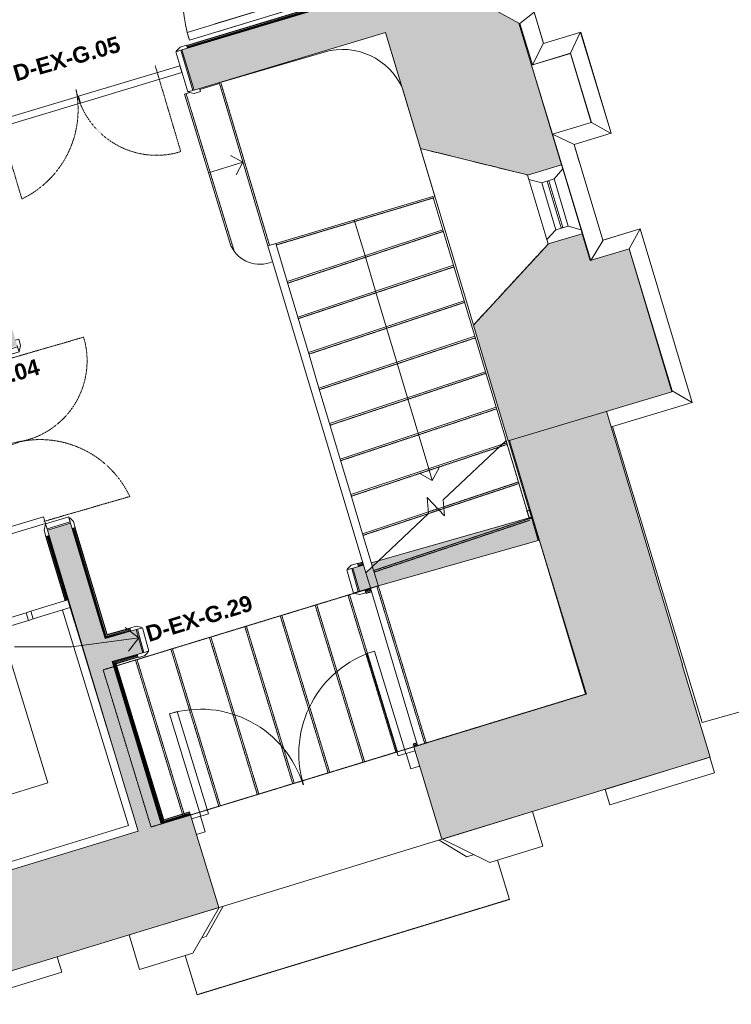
# Model space of a CAD drawing. Header units: millimetres. Extents: x -14859 to 92024, y -10653 to 24175.
# Tile 21 of 30: x 14967 to 19388, y 3476 to 9589. Entities that reach past the tile are written whole.
import ezdxf

# ---------------------------------------------------------------- set-up
doc = ezdxf.new("R2010")
doc.units = ezdxf.units.MM
doc.linetypes.add('Dash2', pattern=[3, 1.5, -1.5])
doc.linetypes.add('Overhead', pattern=[4, 2.5, -1.5])
for name, color, linetype, lineweight in [('A-CLNG', 13, 'Continuous', 9), ('A-DETL', 90, 'Continuous', 9), ('A-DOOR', 31, 'Continuous', 9), ('A-DOOR-FRAM', 31, 'Continuous', 18), ('A-DOOR-IDEN', 31, 'Continuous', 9), ('A-FLOR', 192, 'Continuous', 9), ('A-FLOR-LEVL', 51, 'Continuous', 9), ('A-GENM', 13, 'Continuous', 9), ('A-GLAZ', 151, 'Continuous', 9), ('A-WALL', 113, 'Continuous', 9), ('A-WALL-PATT', 111, 'Continuous', 18), ('G-ANNO-TEXT', 231, 'Continuous', 9), ('I-WALL', 2, 'Continuous', 9), ('S-STRS', 31, 'Continuous', 9), ('S-STRS-ANNO', 31, 'Continuous', 9), ('S-STRS-MBND', 31, 'Overhead', 9)]:
    doc.layers.add(name, color=color, linetype=linetype, lineweight=lineweight)
doc.styles.add('Arial_B', font='arialbd.ttf', dxfattribs={"height": 100})

# ---------------------------------------------------------------- blocks, each defined once
blk = doc.blocks.new('Int - Dbl - DKA - Flush- Fixed Door offset - 1400x 2110mm Dbl Swing-4782460-00_ Ground Intermediate Door Options')
at = {"layer": 'A-DOOR'}
for p, q in [((-695, 150), (-735, 150)), ((-735, 150), (-735, 130)), ((-700, 130), (-665, 130)), ((-669, 136), (-695, 150)), ((665, 130), (700, 130)), ((695, 150), (669, 136)), ((735, 150), (695, 150)), ((735, 130), (735, 150)), ((-735, -130), (-735, -150)), ((-735, -150), (-695, -150)), ((-665, -130), (-700, -130)), ((-695, -150), (-669, -136)), ((700, -130), (665, -130)), ((669, -136), (695, -150)), ((695, -150), (735, -150)), ((735, -150), (735, -130))]:
    blk.add_line(p, q, dxfattribs=at)
at = {"layer": 'A-DOOR', "lineweight": 18}
for p, q in [((-1, 40), (-658, 40)), ((-658, 40), (-658, -4)), ((-1, -4), (-1, 40)), ((658, 40), (1, 40)), ((1, 40), (1, -4)), ((658, -4), (658, 40)), ((-658, -4), (-1, -4)), ((1, -4), (658, -4))]:
    blk.add_line(p, q, dxfattribs=at)
at = {"layer": 'A-DOOR'}
for centre, start, end in [((-673, 129), 7.12502, 60.25512), ((-673, 129), 10.36247, 60.25512), ((673, 129), 119.74488, 172.87498), ((673, 129), 119.74488, 172.87498), ((-673, -129), 299.74488, 352.87498), ((-673, -129), 299.74488, 352.87498), ((673, -129), 187.12502, 240.25512), ((673, -129), 187.12502, 240.25512)]:
    blk.add_arc(centre, 8.06, start, end, dxfattribs=at)
at = {"layer": 'A-DOOR-FRAM'}
for p, q in [((-660, 130), (-692, 130)), ((-692, 130), (-692, -130)), ((-692, 130), (-692, -130)), ((-660, -130), (-660, 130)), ((692, 130), (660, 130)), ((660, 130), (660, -130)), ((692, -130), (692, 130)), ((692, 130), (692, -130)), ((-692, -130), (-660, -130)), ((660, -130), (692, -130))]:
    blk.add_line(p, q, dxfattribs=at)
blk = doc.blocks.new('Int - Dbl - DKA - Flush - no stops  - 1151x 2110mm exg dbl swing-2881056-00_ Ground Intermediate Door Options')
at = {"layer": 'A-DOOR', "lineweight": 18}
for p, q in [((-533.5, 607.5), (-533.5, 75)), ((-489.5, 607.5), (-533.5, 607.5)), ((-489.5, 75), (-489.5, 607.5)), ((489.5, 607.5), (489.5, 75)), ((533.5, 607.5), (489.5, 607.5)), ((533.5, 75), (533.5, 607.5)), ((-533.5, 75), (-489.5, 75)), ((489.5, 75), (533.5, 75))]:
    blk.add_line(p, q, dxfattribs=at)
at = {"layer": 'A-DOOR'}
for p, q in [((-570.5, 95), (-610.5, 95)), ((-610.5, 95), (-610.5, 75)), ((-575.5, 75), (-540.5, 75)), ((-544.5, 81), (-570.5, 95)), ((540.5, 75), (575.5, 75)), ((570.5, 95), (544.5, 81)), ((610.5, 95), (570.5, 95)), ((610.5, 75), (610.5, 95)), ((-610.5, -75), (-610.5, -95)), ((-610.5, -95), (-570.5, -95)), ((-540.5, -75), (-575.5, -75)), ((-570.5, -95), (-544.5, -81)), ((575.5, -75), (540.5, -75)), ((544.5, -81), (570.5, -95)), ((570.5, -95), (610.5, -95)), ((610.5, -95), (610.5, -75))]:
    blk.add_line(p, q, dxfattribs=at)
for centre, radius, start, end in [((-533.5, 75), 532.5, 360, 90), ((533.5, 75), 532.5, 90, 180), ((-548.5, 74), 8.06, 7.12502, 60.25512), ((-548.5, 74), 8.06, 7.12502, 60.25512), ((548.5, 74), 8.06, 119.74488, 172.87498), ((548.5, 74), 8.06, 119.74488, 172.87498), ((-548.5, -74), 8.06, 299.74488, 352.87498), ((-548.5, -74), 8.06, 299.74488, 352.87498), ((548.5, -74), 8.06, 187.12502, 240.25512), ((548.5, -74), 8.06, 187.12502, 240.25512)]:
    blk.add_arc(centre, radius, start, end, dxfattribs=at)
at = {"layer": 'A-DOOR-FRAM'}
for p, q in [((-567.5, 75), (-567.5, -75)), ((-535.5, 75), (-567.5, 75)), ((-567.5, 75), (-567.5, -75)), ((-535.5, -75), (-535.5, 75)), ((567.5, 75), (535.5, 75)), ((535.5, 75), (535.5, -75)), ((567.5, 75), (567.5, -75)), ((567.5, -75), (567.5, 75)), ((-567.5, -75), (-535.5, -75)), ((535.5, -75), (567.5, -75))]:
    blk.add_line(p, q, dxfattribs=at)
blk = doc.blocks.new('DKA_Window_Single_Chamfered Reveal - DKA_Window_Single_Chamfered Reveal-4593054-00_ Ground Intermediate Door Options')
at = {"layer": 'A-GLAZ', "lineweight": 18}
for p, q in [((-195.8, 405), (-220.7, 405)), ((-149.9, 335), (-195.8, 405)), ((200.9, 405), (155, 335)), ((225.8, 405), (200.9, 405)), ((-149.9, 255), (-149.9, 335)), ((155, 335), (155, 255)), ((-192.4, 185), (-149.9, 255)), ((153.7, 300), (-148.7, 300)), ((-148.7, 300), (-148.7, 290)), ((-148.7, 290), (153.7, 290)), ((153.7, 290), (153.7, 300)), ((155, 255), (197.5, 185)), ((-220.7, 185), (-192.4, 185)), ((197.5, 185), (225.8, 185))]:
    blk.add_line(p, q, dxfattribs=at)
at = {"layer": 'A-GLAZ'}
for p, q in [((200.9, 405), (-195.8, 405)), ((155, 335), (-149.9, 335)), ((-149.9, 255), (155, 255)), ((197.5, 185), (-192.4, 185))]:
    blk.add_line(p, q, dxfattribs=at)
blk = doc.blocks.new('Ext - Sgl - RS - Flush - 1100 x 2110mm-2408035-00_ Ground Intermediate Door Options')
at = {"layer": 'A-DOOR'}
for p, q in [((440.5, -155.5), (440.5, -955.3)), ((490.5, -155.5), (440.5, -155.5)), ((440.5, -155.5), (490.5, -155.5)), ((440.5, -1135.2), (440.5, -155.5)), ((490.5, -956.5), (490.5, -155.5)), ((490.5, -155.5), (490.5, -1136.5))]:
    blk.add_line(p, q, dxfattribs=at)
for start in [180, 267.07846]:
    blk.add_arc((490.5, -155.5), 981, start, 270, dxfattribs=at)
at = {"layer": 'A-DOOR-FRAM'}
for p, q in [((-550, -105.5), (-493.5, -105.5)), ((-493.5, -105.5), (-493.5, -205.5)), ((493.5, -105.5), (550, -105.5)), ((493.5, -205.5), (493.5, -105.5)), ((-493.5, -205.5), (-550, -205.5)), ((550, -205.5), (493.5, -205.5))]:
    blk.add_line(p, q, dxfattribs=at)
blk = doc.blocks.new('Generic Models 3 - Generic Models 3-2152852-00_ Ground Intermediate Door Options')
at = {"layer": 'A-GENM'}
for p, q in [((18162.6, 9636), (18075, 9565)), ((18162.8, 9636), (18220.2, 9444.6)), ((18075, 9565), (18068.8, 9568.4)), ((18152.9, 9309.3), (18075, 9565)), ((18448, 9510.4), (18388.2, 9380.9)), ((18451, 9510.6), (18641.8, 8884)), ((18220.2, 9444.6), (18152.9, 9309.3)), ((18388.2, 9380.9), (18152.9, 9309.3)), ((18519, 8951.6), (18388.2, 9380.9)), ((18517.3, 8951), (18519, 8951.6)), ((18640.9, 8883.8), (18519, 8951.6)), ((18410.8, 8813.7), (18275.9, 8878.6)), ((18514.8, 8094.1), (18275.9, 8878.6)), ((18410.8, 8813.7), (18443.4, 8706.9)), ((18591.4, 8220.6), (18821, 8290.5)), ((18821, 8290.5), (18753, 8165.7)), ((18591.4, 8220.6), (18514.8, 8094.1)), ((18591.2, 8221.5), (18591.4, 8220.6)), ((19021, 7285.6), (18753, 8165.7)), ((19017.5, 7284.6), (19021, 7285.6)), ((19021, 7285.6), (19144.5, 7213)), ((18641.2, 7061.9), (18612.6, 7157.7)), ((18649.8, 7064.5), (18641.2, 7061.9))]:
    blk.add_line(p, q, dxfattribs=at)
at = {"layer": 'A-GENM', "lineweight": 18}
for p, q in [((18388.5, 9380), (18147.2, 9307.5)), ((18517.3, 8951), (18388.5, 9380)), ((18147.2, 9307.5), (18275.9, 8878.6)), ((18275.9, 8878.6), (18517.3, 8951)), ((19255, 5009.4), (18603.8, 4810.4)), ((19284.2, 4913.8), (19255, 5009.4)), ((18633, 4714.8), (19284.2, 4913.8)), ((18603.8, 4810.4), (18633, 4714.8)), ((18152.3, 4672.4), (17592.7, 4501.5)), ((18217.7, 4458.2), (18152.3, 4672.4)), ((17592.7, 4501.5), (17887.8, 4357.4)), ((17887.8, 4357.4), (18217.7, 4458.2)), ((16206, 4077.7), (15646.4, 3906.8)), ((16041.8, 3793.4), (16206, 4077.7)), ((15646.4, 3906.8), (15711.8, 3692.5)), ((15711.8, 3692.5), (16041.8, 3793.4)), ((15199.6, 3770.2), (14549.3, 3571.5)), ((15228.9, 3674.6), (15199.6, 3770.2)), ((14578.5, 3475.9), (15228.9, 3674.6))]:
    blk.add_line(p, q, dxfattribs=at)
blk = doc.blocks.new('DKA_Furniture_Church Pew short L shape - DKA_Furniture_Church Pew short L shape-2242675-00_ Ground Intermediate Door Options')
at = {"layer": 'A-GENM'}
for p, q in [((-100, 0), (-100, -891.4)), ((1536.4, 0), (-100, 0)), ((1800, -240), (1800, 0)), ((-50, -2350), (-50, -50)), ((-50, -50), (1750, -50)), ((1800, 0), (1750, 0)), ((1750, -0.2), (1750, -240)), ((1750, -271.7), (1750, -239.7)), ((1750, -240), (1800, -240)), ((1800, -239.7), (1800, -271.7)), ((1750, -271.7), (1750, -450)), ((1750, -271.7), (1800, -271.7)), ((1800, -450), (1800, -271.7)), ((350, -1950), (350, -450)), ((350, -450), (1750, -450)), ((1750, -450), (1800, -450)), ((1350, -1950), (350, -1950)), ((1400, -1950), (1350, -1950)), ((1350, -1950), (1350, -2128.3)), ((1400, -2128.3), (1400, -1950)), ((1350, -2160.3), (1350, -2128.3)), ((1400, -2128.3), (1350, -2128.3)), ((1400, -2128.3), (1400, -2160.3)), ((1400, -2160), (1350, -2160)), ((1350, -2160), (1350, -2400)), ((1400, -2400), (1400, -2160)), ((1350, -2350), (-50, -2350)), ((322.8, -2400), (1350, -2400)), ((1350, -2400), (1400, -2400))]:
    blk.add_line(p, q, dxfattribs=at)
blk = doc.blocks.new('Int - Opening - DKA - Lined - 1400 x 2110mm-2865242-00_ Ground Intermediate Door Options')
at = {"layer": 'A-DOOR', "color": 210, "lineweight": 18}
for p, q in [((-695, 95), (-735, 95)), ((-735, 95), (-735, 75)), ((-700, 75), (-665, 75)), ((-669, 81), (-695, 95)), ((-660, 75), (-692, 75)), ((-692, 75), (-692, -75)), ((-660, -75), (-660, 75)), ((660, 75), (660, -75)), ((692, 75), (660, 75)), ((665, 75), (700, 75)), ((695, 95), (669, 81)), ((692, -75), (692, 75)), ((735, 95), (695, 95)), ((735, 75), (735, 95)), ((-692, -75), (-660, -75)), ((660, -75), (692, -75))]:
    blk.add_line(p, q, dxfattribs=at)
at = {"layer": 'A-DOOR', "color": 6}
for p, q in [((-735, -75), (-735, -95)), ((-735, -95), (-695, -95)), ((-665, -75), (-700, -75)), ((-695, -95), (-669, -81)), ((700, -75), (665, -75)), ((669, -81), (695, -95)), ((695, -95), (735, -95)), ((735, -95), (735, -75))]:
    blk.add_line(p, q, dxfattribs=at)
at = {"layer": 'A-DOOR', "color": 210, "lineweight": 18}
for centre, start, end in [((-673, 74), 7.12502, 60.25512), ((673, 74), 119.74488, 172.87498)]:
    blk.add_arc(centre, 8.06, start, end, dxfattribs=at)
at = {"layer": 'A-DOOR', "color": 6}
for centre, start, end in [((-673, -74), 299.74488, 352.87498), ((673, -74), 187.12502, 240.25512)]:
    blk.add_arc(centre, 8.06, start, end, dxfattribs=at)
blk = doc.blocks.new('Basic Wall _ Int - Existing Skirting - ___-4378807-00_ Ground Intermediate Door Options')
at = {"layer": 'I-WALL'}
for p, q in [((15129.6, 6378), (15131.9, 6378.7)), ((15129.6, 6378), (15248.9, 5981.2)), ((15138, 6380.5), (15131.9, 6378.7)), ((15131.9, 6378.7), (15251.2, 5981.9)), ((15138, 6380.5), (15138.7, 6380.7)), ((15138, 6380.5), (15257.3, 5983.7)), ((15138.7, 6380.7), (15143, 6382)), ((15138.7, 6380.7), (15258, 5983.9)), ((15143, 6382), (15146.9, 6383.2)), ((15143, 6382), (15262.3, 5985.3)), ((15146.9, 6383.2), (15266.2, 5986.4))]:
    blk.add_line(p, q, dxfattribs=at)
blk = doc.blocks.new('Basic Wall _ Int - Existing Skirting - ___-4393031-00_ Ground Intermediate Door Options')
at = {"layer": 'I-WALL'}
for p, q in [((16003.5, 9429.7), (16896.4, 9698.4)), ((16897.1, 9696.1), (16004.2, 9427.4)), ((16006, 9421.4), (16898.9, 9690)), ((16006.3, 9420.7), (16899.2, 9689.3)), ((16007.6, 9416.3), (16900.5, 9685)), ((16008.7, 9412.5), (16901.6, 9681.1)), ((16896.4, 9698.4), (16897.1, 9696.1)), ((16898.9, 9690), (16897.1, 9696.1)), ((16898.9, 9690), (16899.2, 9689.3)), ((16899.2, 9689.3), (16900.5, 9685)), ((16900.5, 9685), (16901.6, 9681.1))]:
    blk.add_line(p, q, dxfattribs=at)
blk = doc.blocks.new('Basic Wall _ Int - Existing Skirting - ___-4398912-00_ Ground Intermediate Door Options')
at = {"layer": 'I-WALL'}
for p, q in [((15498.9, 5750.2), (15294.5, 6430.1)), ((15502.7, 5751.4), (15298.3, 6431.3)), ((15505, 5759.6), (15302.6, 6432.6)), ((15505.5, 5760.5), (15303.4, 6432.8)), ((15510.1, 5767.1), (15309.4, 6434.6)), ((15511.3, 5771.2), (15311.7, 6435.3)), ((15502.7, 5751.4), (15498.9, 5750.2))]:
    blk.add_line(p, q, dxfattribs=at)
blk = doc.blocks.new('Basic Wall _ Int - Existing Skirting - ___-4398975-00_ Ground Intermediate Door Options')
at = {"layer": 'I-WALL'}
for p, q in [((15652.6, 5808.9), (15508.6, 5768)), ((15651.9, 5811.1), (15511.3, 5771.2)), ((15494, 5766.3), (15493.4, 5766.1)), ((15494, 5763.8), (15493.4, 5766.1)), ((15494.7, 5764), (15494, 5763.8)), ((15494, 5763.8), (15495.8, 5757.8)), ((15496.5, 5758), (15495.8, 5757.8)), ((15496, 5757), (15495.8, 5757.8)), ((15496.7, 5757.3), (15496, 5757)), ((15497.2, 5752.7), (15496, 5757)), ((15655.7, 5797.7), (15497.2, 5752.7)), ((15498.3, 5748.8), (15497.2, 5752.7)), ((15656.8, 5793.8), (15498.3, 5748.8)), ((15654.5, 5802.1), (15505, 5759.6)), ((15654.3, 5802.8), (15505.5, 5760.5))]:
    blk.add_line(p, q, dxfattribs=at)
blk = doc.blocks.new('Basic Wall _ Int - Existing Skirting - ___-4399027-00_ Ground Intermediate Door Options')
at = {"layer": 'I-WALL'}
for p, q in [((17097.3, 6222), (17066, 6212.7)), ((17097.9, 6219.8), (17066.7, 6210.4)), ((17099.7, 6213.7), (17068.4, 6204.3)), ((17100, 6213), (17068.6, 6203.6)), ((17101.3, 6208.6), (17069.8, 6199.2)), ((17102.4, 6204.8), (17070.9, 6195.4))]:
    blk.add_line(p, q, dxfattribs=at)
blk = doc.blocks.new('Ext - Dbl - RS - Flush - 1450 x 2110mm-6094355-00_ Ground Intermediate Door Options')
at = {"layer": 'A-DOOR'}
for p, q in [((-615.5, 939), (-665.5, 939)), ((-665.5, 939), (-665.5, 275)), ((-665.5, 939), (-665.5, 275)), ((-665.5, 939), (-615.5, 939)), ((-615.5, 275), (-615.5, 939)), ((-615.5, 275), (-615.5, 939)), ((615.5, 939), (615.5, 275)), ((665.5, 939), (615.5, 939)), ((665.5, 939), (615.5, 939)), ((615.5, 275), (615.5, 939)), ((665.5, 275), (665.5, 939)), ((665.5, 939), (665.5, 275)), ((-665.5, 275), (-615.5, 275)), ((-665.5, 275), (-615.5, 275)), ((615.5, 275), (665.5, 275)), ((665.5, 275), (615.5, 275))]:
    blk.add_line(p, q, dxfattribs=at)
for centre, start, end in [((-665.5, 275), 360, 90), ((665.5, 275), 90, 180)]:
    blk.add_arc(centre, 664, start, end, dxfattribs=at)
at = {"layer": 'A-DOOR-FRAM'}
for p, q in [((-668.5, 275), (-725, 275)), ((-668.5, 175), (-668.5, 275)), ((725, 275), (668.5, 275)), ((668.5, 275), (668.5, 175)), ((-725, 175), (-668.5, 175)), ((668.5, 175), (725, 175))]:
    blk.add_line(p, q, dxfattribs=at)
blk = doc.blocks.new('Basic Wall _ Int - Existing Skirting - ___-4756376-00_ Ground Intermediate Door Options')
at = {"layer": 'I-WALL'}
for p, q in [((15543.8, 5602), (15698.4, 5647.6)), ((15548.8, 5599.3), (15699.5, 5643.8)), ((15554.5, 5596.2), (15700.7, 5639.4)), ((15555.4, 5595.7), (15700.9, 5638.7)), ((15563.3, 5591.5), (15702.6, 5632.6)), ((15566.3, 5589.9), (15703.3, 5630.3)), ((15554.5, 5596.2), (15548.8, 5599.3)), ((15555.4, 5595.7), (15554.4, 5596.2)), ((15566.3, 5589.9), (15563.3, 5591.5))]:
    blk.add_line(p, q, dxfattribs=at)
at = {"layer": 'I-WALL', "flags": 128}
blk.add_lwpolyline([(15563.3, 5591.5), (15562.9, 5591.7), (15561.8, 5592.3), (15560.1, 5593.2), (15557.9, 5594.4), (15555.4, 5595.7)], dxfattribs=at)
blk = doc.blocks.new('Basic Wall _ Int - Existing Skirting - ___-4756378-00_ Ground Intermediate Door Options')
at = {"layer": 'I-WALL'}
for p, q in [((15850, 4599.7), (15543.8, 5602)), ((15548.8, 5599.3), (15554.5, 5596.2)), ((15852.7, 4604.7), (15548.8, 5599.3)), ((15554.4, 5596.2), (15555.4, 5595.7)), ((15855.7, 4610.4), (15554.5, 5596.2)), ((15856.2, 4611.3), (15555.4, 5595.7)), ((15860.4, 4619.2), (15563.3, 5591.5)), ((15563.3, 5591.5), (15566.3, 5589.9)), ((15862, 4622.2), (15566.3, 5589.9)), ((15855.7, 4610.4), (15852.7, 4604.7)), ((15856.2, 4611.3), (15855.7, 4610.4)), ((15862, 4622.2), (15860.4, 4619.2))]:
    blk.add_line(p, q, dxfattribs=at)
at = {"layer": 'I-WALL', "flags": 128}
for points in [[(15555.4, 5595.7), (15557.9, 5594.4), (15560.1, 5593.2), (15561.8, 5592.3), (15562.9, 5591.7), (15563.3, 5591.5)], [(15860.4, 4619.2), (15860.1, 4618.8), (15859.6, 4617.7), (15858.7, 4616), (15857.5, 4613.9), (15856.2, 4611.3)]]:
    blk.add_lwpolyline(points, dxfattribs=at)
blk = doc.blocks.new('Basic Wall _ Int - Existing Skirting - ___-4756380-00_ Ground Intermediate Door Options')
at = {"layer": 'I-WALL'}
for p, q in [((16027.1, 4653.8), (15850, 4599.7)), ((16025.9, 4657.7), (15852.7, 4604.7)), ((16024.6, 4662), (15855.7, 4610.4)), ((16024.4, 4662.7), (15856.2, 4611.3)), ((16022.5, 4668.8), (15860.4, 4619.2)), ((16021.8, 4671.1), (15862, 4622.2)), ((16021.8, 4671.1), (16022.5, 4668.8)), ((16024.4, 4662.7), (16022.5, 4668.8)), ((16024.4, 4662.7), (16024.6, 4662)), ((16024.6, 4662), (16025.9, 4657.7)), ((16025.9, 4657.7), (16027.1, 4653.8)), ((15852.7, 4604.7), (15855.7, 4610.4)), ((15855.7, 4610.4), (15856.2, 4611.3)), ((15860.4, 4619.2), (15862, 4622.2))]:
    blk.add_line(p, q, dxfattribs=at)
at = {"layer": 'I-WALL', "flags": 128}
blk.add_lwpolyline([(15856.2, 4611.3), (15857.5, 4613.9), (15858.7, 4616), (15859.6, 4617.7), (15860.1, 4618.8), (15860.4, 4619.2)], dxfattribs=at)
blk = doc.blocks.new('Basic Wall _ Int - Existing Skirting - ___-4756382-00_ Ground Intermediate Door Options')
at = {"layer": 'I-WALL'}
for p, q in [((17433.1, 5100), (17411.8, 5093.4)), ((17412.5, 5091.2), (17411.8, 5093.4)), ((17433.8, 5097.7), (17412.5, 5091.2)), ((17412.5, 5091.2), (17414.3, 5085.1)), ((17435.6, 5091.6), (17414.3, 5085.1)), ((17414.6, 5084.4), (17414.3, 5085.1)), ((17435.8, 5090.9), (17414.6, 5084.4)), ((17415.9, 5080.1), (17414.6, 5084.4)), ((17437.1, 5086.5), (17415.9, 5080.1)), ((17417.1, 5076.2), (17415.9, 5080.1)), ((17438.3, 5082.7), (17417.1, 5076.2))]:
    blk.add_line(p, q, dxfattribs=at)
blk = doc.blocks.new('Basic Wall _ Int - Existing Skirting - ___-4756387-00_ Ground Intermediate Door Options')
at = {"layer": 'I-WALL'}
for p, q in [((17114.6, 6044), (17147.7, 6053.4)), ((17115.7, 6040.1), (17114.6, 6044)), ((17115.7, 6040.1), (17148.9, 6049.6)), ((17117, 6035.8), (17115.7, 6040.1)), ((17117, 6035.8), (17150.2, 6045.2)), ((17117.2, 6035), (17117, 6035.8)), ((17117.2, 6035), (17150.4, 6044.5)), ((17117.2, 6035), (17118.9, 6029)), ((17118.9, 6029), (17152.2, 6038.4)), ((17119.5, 6026.7), (17118.9, 6029)), ((17119.5, 6026.7), (17152.9, 6036.1))]:
    blk.add_line(p, q, dxfattribs=at)

msp = doc.modelspace()

# ---------------------------------------------------------------- hatches: boundary and pattern name
at = {"layer": 'A-WALL-PATT', "lineweight": 9}
h = msp.add_hatch(color=8, dxfattribs=at)
h.paths.add_polyline_path([(18018.7, 7945.2), (18511.7, 8093.2), (18461.4, 8260.6), (18250.7, 8197.4), (18061.9, 7992.1)])
h.paths.add_polyline_path([(18122.4, 8625), (18333, 8688.3), (18068.8, 9568.4), (17520.1, 9868.1), (17342.8, 9814.9), (17346.3, 9803.4), (17168.8, 9749.4), (17456.8, 8789.9), (18052.8, 8642.5)])
h.paths.add_polyline_path([(16494.6, 11995.4), (16847.4, 12102.8), (17141.5, 12657.4), (16881.5, 13523.6), (16670.8, 13460.3), (16434.1, 13203.1), (16206.1, 12956.2), (16457.2, 12119.9)])
h.paths.add_polyline_path([(16542.5, 13888), (16753.1, 13951.2), (16697.4, 14136.8), (16173.9, 13979.6), (16472.9, 13905.4)])
h = msp.add_hatch(color=8, dxfattribs=at)
h.paths.add_polyline_path([(15343, 5744.3), (15486.6, 5787.5), (15284, 6461.4), (15140.4, 6418.2), (15312.7, 5845.1)])
h.paths.add_polyline_path([(14808.4, 7522.5), (14952.1, 7565.7), (14456.6, 9214.1), (14312.9, 9170.9), (14791.5, 7578.9)])
h.paths.add_polyline_path([(13794.7, 10894.7), (13938.4, 10937.9), (13861.5, 11193.6), (13718, 11150), (13749, 11046.7)])
h = msp.add_hatch(color=8, dxfattribs=at)
h.paths.add_polyline_path([(14605.7, 8717.9), (14709.4, 8749.1), (14634.5, 8998.1), (14530.9, 8966.9), (14583.2, 8792.7)])
h.paths.add_polyline_path([(16050.4, 9152.6), (17240.5, 9510.7), (17168.8, 9749.4), (16905.3, 9669.2), (16901.9, 9680.3), (15975.5, 9401.6)])
for points in [[(18001.8, 6974.4), (19019, 7279.7), (18753, 8165.7), (18018.7, 7945.2), (17786, 7693.2), (17948.1, 7153.5)], [(18482.1, 5400.6), (19084.6, 5584.7), (18612.4, 7157.7), (18009, 6976.5), (18478.8, 5411.6)], [(15140.4, 6418.2), (15284, 6461.4), (15283.4, 6463.4), (15139.8, 6420.2)], [(15704.2, 4549.9), (15847.8, 4593.3), (15486.6, 5787.6), (15343, 5744.2), (15703.7, 4551.6)], [(17590.1, 4500.7), (17592.7, 4501.5), (17417.4, 5075.3), (17414.8, 5074.5), (17497.2, 4804.7)]]:
    msp.add_hatch(color=8, dxfattribs=at).paths.add_polyline_path(points)
h = msp.add_hatch(color=8, dxfattribs=at)
h.paths.add_polyline_path([(15542, 5604.3), (15731.8, 5658.1), (15690.8, 5802.4), (15498.6, 5747.9), (15523.8, 5664.7)])
h.paths.add_polyline_path([(17078.5, 6040.6), (18187.5, 6355.5), (18146.6, 6499.8), (17150.9, 6217.1), (17158.2, 6192.8), (17117.5, 6154.4), (17102.8, 6203.4), (17037.5, 6184.9), (17046.2, 6154.4)])
h = msp.add_hatch(color=8, dxfattribs=at)
h.paths.add_polyline_path([(14549.3, 3571.5), (16203.4, 4076.9), (16028, 4650.8), (15847.1, 4595.5), (15847.8, 4593.3), (15704.2, 4549.9), (15703.7, 4551.6), (14373.9, 4145.3), (14525.5, 3649.3)])
h.paths.add_polyline_path([(17592.7, 4501.5), (19257.2, 5010.1), (19081.8, 5583.9), (17417.4, 5075.3), (17500, 4804.7)])

# ---------------------------------------------------------------- linework, layer by layer
at = {"layer": 'A-CLNG'}
for p, q in [((18194.8, 6357.6), (18187.5, 6355.5)), ((17145.9, 6059.7), (17438.5, 5082.1)), ((17438.5, 5082.1), (18482, 5400.9))]:
    msp.add_line(p, q, dxfattribs=at)
at = {"layer": 'A-DETL', "linetype": 'Dash2'}
for p, q in [((15809.7, 9302), (15968, 8770.1)), ((14822.5, 9008.3), (14980.8, 8476.3)), ((14831.4, 7463.7), (15364.5, 7618.2)), ((15118.1, 6474.4), (15651.2, 6628.9))]:
    msp.add_line(p, q, dxfattribs=at)
for centre, radius, start, end in [((14713.8, 9031.7), 616.2, 295.67863, 11.59673), ((15817.7, 9258.2), 510.7, 191.59673, 287.11466), ((14875.3, 7471.4), 510.7, 281.18754, 16.70547), ((15094, 6365.9), 616.2, 25.26944, 101.18754)]:
    msp.add_arc(centre, radius, start, end, dxfattribs=at)
at = {"layer": 'A-FLOR'}
for p, q in [((18146, 6499.5), (18003.3, 6974.8)), ((18189.1, 6355.9), (18157.3, 6461.9))]:
    msp.add_line(p, q, dxfattribs=at)
at = {"layer": 'A-FLOR-LEVL'}
for p, q in [((18221.7, 9441.8), (18163.5, 9635.6)), ((18453.5, 9511.4), (18221.7, 9441.8)), ((18641.8, 8884), (18453.5, 9511.4)), ((18411, 8814.7), (18641.8, 8884)), ((18589.2, 8220.9), (18411, 8814.7)), ((18821, 8290.5), (18589.2, 8220.9)), ((19144.5, 7213), (18821, 8290.5)), ((18649.8, 7064.5), (19144.5, 7213)), ((19206.1, 5224.9), (18649.8, 7064.5)), ((20925.5, 5713.1), (19206.1, 5224.9))]:
    msp.add_line(p, q, dxfattribs=at)
at = {"layer": 'A-WALL', "color": 7, "lineweight": 18}
for p, q in [((18068.8, 9568.4), (17520.1, 9868.1)), ((16901.9, 9680.3), (15975.5, 9401.6)), ((18333, 8688.3), (18068.8, 9568.4)), ((16050.4, 9152.6), (17240.5, 9510.7)), ((17240.5, 9510.7), (17456.8, 8789.9)), ((15975.5, 9401.6), (16050.4, 9152.6)), ((18122.4, 8625), (18333, 8688.3)), ((18461.4, 8260.6), (18250.7, 8197.4)), ((18511.7, 8093.2), (18461.4, 8260.6)), ((18753, 8165.7), (18511.7, 8093.2)), ((19019, 7279.7), (18753, 8165.7)), ((17786, 7693.2), (18001.8, 6974.4)), ((18001.8, 6974.4), (19019, 7279.7)), ((19084.6, 5584.7), (18612.4, 7157.7)), ((18009, 6976.5), (18482.1, 5400.6)), ((18146.6, 6499.8), (17150.9, 6217.1)), ((18187.5, 6355.5), (18146.6, 6499.8)), ((15283.4, 6463.4), (15139.8, 6420.2)), ((15139.8, 6420.2), (15343, 5744.3)), ((15486.6, 5787.5), (15283.4, 6463.4)), ((17078.5, 6040.6), (18187.5, 6355.5)), ((17102.8, 6203.4), (17037.5, 6184.9)), ((17037.5, 6184.9), (17078.5, 6040.6)), ((15498.6, 5747.9), (15486.6, 5787.6)), ((15690.8, 5802.4), (15498.6, 5747.9)), ((15731.8, 5658.1), (15690.8, 5802.4)), ((15343, 5744.2), (15703.7, 4551.6)), ((15542, 5604.3), (15731.8, 5658.1)), ((15847.1, 4595.5), (15542, 5604.3)), ((19081.8, 5583.9), (19084.6, 5584.7)), ((19257.2, 5010.1), (19081.8, 5583.9)), ((18482.1, 5400.6), (17414.8, 5074.5)), ((17414.8, 5074.5), (17590.1, 4500.7)), ((17590.1, 4500.7), (19257.2, 5010.1)), ((16028, 4650.8), (15847.1, 4595.5)), ((16203.4, 4076.9), (16028, 4650.8)), ((15703.7, 4551.6), (14373.9, 4145.3)), ((14549.3, 3571.5), (16203.4, 4076.9))]:
    msp.add_line(p, q, dxfattribs=at)
at = {"layer": 'A-WALL', "color": 7, "lineweight": 18, "flags": 128}
msp.add_lwpolyline([(18105.1, 8039), (18061.9, 7992.1), (18018.7, 7945.2)], dxfattribs=at)
at = {"layer": 'A-WALL', "color": 7, "lineweight": 18}
for points, knots in [([(17456.8, 8789.9), (17500.3, 8779.2), (17587.3, 8757.7), (17739.6, 8720.2), (17848.3, 8693.3), (17913.6, 8677.1)], [0, 0, 0, 0, 0.285714, 0.571429, 1, 1, 1, 1]), ([(18250.7, 8197.4), (18226.5, 8170.9), (18190.1, 8131.3), (18141.5, 8078.5), (18117.3, 8052.2), (18105.1, 8039)], [0, 0, 0, 0, 0.5, 0.75, 1, 1, 1, 1]), ([(18018.7, 7945.2), (17987.7, 7911.6), (17910.2, 7827.6), (17832.6, 7743.6), (17786, 7693.2)], [0, 0, 0, 0, 0.4, 1, 1, 1, 1])]:
    msp.add_open_spline(points, degree=3, knots=knots, dxfattribs=at)
msp.add_open_spline([(17913.6, 8677.1), (17936.8, 8671.3), (17983.2, 8659.8), (18052.8, 8642.5), (18099.2, 8630.9), (18122.4, 8625)], degree=3, dxfattribs=at)
at = {"layer": 'G-ANNO-TEXT', "color": 210, "lineweight": 18}
for p, q in [((15707.1, 5752.2), (15622.6, 5816.4)), ((15707.1, 5752.2), (15289.8, 5695.2)), ((15707.1, 5752.2), (15642.9, 5667.7)), ((15289.8, 5695.2), (14934.8, 5695.2))]:
    msp.add_line(p, q, dxfattribs=at)
at = {"layer": 'I-WALL'}
for p, q in [((17456.8, 8789.9), (18122.1, 8625.9)), ((17735.9, 7860.3), (17456.8, 8789.9)), ((18340.2, 8664.4), (18454.3, 8284.5)), ((18251, 8196.5), (17786, 7693.2)), ((17786, 7693.2), (17735.9, 7860.3)), ((15146.9, 6383.2), (15147.8, 6383.5)), ((15147.8, 6383.5), (15308.8, 5848)), ((17102.7, 6203.8), (17071.2, 6194.4)), ((17114.4, 6044.9), (17147.4, 6054.3)), ((17114.6, 6044), (17114.4, 6044.9)), ((15542.5, 5602.6), (15698.1, 5648.6)), ((15849.3, 4598.5), (15542.8, 5601.7)), ((17357.8, 5057.1), (17414.8, 5074.5)), ((17417.1, 5076.2), (17417.4, 5075.3)), ((16132.8, 4682.8), (17310, 5042.5)), ((16027.4, 4652.9), (15849.3, 4598.5)), ((16027.1, 4653.8), (16027.4, 4652.9)), ((16028, 4650.8), (16084.9, 4668.1)), ((17590.1, 4500.7), (16206, 4077.7))]:
    msp.add_line(p, q, dxfattribs=at)
at = {"layer": 'S-STRS'}
for p, q in [((16859.3, 9388.2), (16206.8, 9197)), ((16085.9, 9155.9), (16208.1, 9192.5)), ((16206.8, 9197), (16208.1, 9192.5)), ((16208.1, 9192.5), (16509.5, 8185.5)), ((15991.2, 9127.6), (16024.4, 9137.5)), ((15991.2, 9127.6), (16279.1, 8185.6)), ((17545.4, 8491.2), (17344.7, 9161.8)), ((17534.6, 8492.4), (16557.4, 8199.9)), ((17534.6, 8492.4), (17596.7, 8284.9)), ((17535.8, 8488.3), (17545.4, 8491.2)), ((17596.7, 8284.9), (16628.3, 7963)), ((17596.7, 8284.9), (17662.7, 8064.5)), ((16557.4, 8199.9), (16509.5, 8185.5)), ((16557.4, 8199.9), (16628.3, 7963)), ((16509.5, 8185.5), (17117.5, 6154.4)), ((17662.7, 8064.5), (16694.3, 7742.6)), ((17662.7, 8064.5), (17728.7, 7844)), ((16628.3, 7963), (16694.3, 7742.6)), ((17728.7, 7844), (16760.3, 7522.1)), ((17728.7, 7844), (17794.6, 7623.6)), ((16694.3, 7742.6), (16760.3, 7522.1)), ((17794.6, 7623.6), (16826.3, 7301.7)), ((17794.6, 7623.6), (17860.6, 7403.2)), ((16760.3, 7522.1), (16826.3, 7301.7)), ((17860.6, 7403.2), (16892.3, 7081.2)), ((17860.6, 7403.2), (17926.6, 7182.7)), ((16826.3, 7301.7), (16892.3, 7081.2)), ((17926.6, 7182.7), (16958.3, 6860.8)), ((17926.6, 7182.7), (17988.1, 6977.3)), ((16892.3, 7081.2), (16958.3, 6860.8)), ((17961.1, 6951.8), (17024.2, 6640.3)), ((16958.3, 6860.8), (17024.2, 6640.3)), ((17024.2, 6640.3), (17097, 6397.2)), ((17601.8, 6565), (17565.1, 6552.8)), ((17506.5, 6533.3), (17097, 6397.2)), ((17097, 6397.2), (17158.2, 6192.8)), ((17745, 4391.9), (17573.9, 4495.7)), ((17789.5, 4405.4), (17745, 4391.9)), ((18009.3, 4127.6), (17934.7, 4371.8)), ((16069.1, 3535.3), (18009.3, 4127.6)), ((16125.9, 3897.2), (16231.2, 4085.4)), ((16096.6, 3888.4), (16125.9, 3897.2)), ((16069.1, 3535.3), (15994.7, 3779))]:
    msp.add_line(p, q, dxfattribs=at)
at = {"layer": 'S-STRS', "linetype": 'Overhead'}
for p, q in [((16217.7, 9195.4), (16519.1, 8188.4)), ((16000.8, 9130.5), (16300.7, 8149.2)), ((17537.5, 8482.8), (16560.3, 8190.3)), ((17599.6, 8275.3), (16631.2, 7953.4)), ((17665.5, 8054.9), (16697.2, 7733)), ((17731.5, 7834.5), (16763.2, 7512.5)), ((17797.5, 7614), (16829.2, 7292.1)), ((17863.5, 7393.6), (16895.1, 7071.6)), ((17929.5, 7173.1), (16961.1, 6851.2)), ((17943.9, 6935.6), (17027.1, 6630.8)), ((17602.7, 6554.8), (17572.7, 6544.8)), ((17507.4, 6523.1), (17099.9, 6387.6)), ((16069.1, 3535.3), (18009.3, 4127.6))]:
    msp.add_line(p, q, dxfattribs=at)
at = {"layer": 'S-STRS'}
for centre, radius, start, end in [((16973.3, 8999.3), 405.3, 23.63455, 106.33636), ((16458, 8267), 196.5, 204.45323, 294.27008)]:
    msp.add_arc(centre, radius, start, end, dxfattribs=at)
at = {"layer": 'S-STRS-ANNO'}
for p, q in [((16354.4, 8703.9), (16276.3, 8745.4)), ((16140.7, 8638.6), (16354.4, 8703.9)), ((16354.4, 8703.9), (16312.9, 8625.9)), ((17046, 8346.1), (17112.5, 8124)), ((17112.5, 8124), (17178.5, 7903.5)), ((17178.5, 7903.5), (17244.5, 7683.1)), ((17244.5, 7683.1), (17310.5, 7462.6)), ((17310.5, 7462.6), (17376.4, 7242.2)), ((17376.4, 7242.2), (17442.4, 7021.8)), ((17442.4, 7021.8), (17508.4, 6801.3)), ((17508.4, 6801.3), (17530.1, 6728.8)), ((17530.1, 6728.8), (17572.1, 6806.6)), ((17530.1, 6728.8), (17452.3, 6770.7))]:
    msp.add_line(p, q, dxfattribs=at)
at = {"layer": 'S-STRS-MBND', "linetype": 'Continuous'}
for p, q in [((17598.2, 6608.8), (17988.1, 6977.3)), ((17499.1, 6622.6), (17606.5, 6509.1)), ((17507.4, 6522.9), (17499.1, 6622.6)), ((17606.5, 6509.1), (17598.2, 6608.8)), ((17117.5, 6154.4), (17507.4, 6522.9))]:
    msp.add_line(p, q, dxfattribs=at)
at = {"layer": 'S-STRS-MBND'}
for p, q in [((17988.1, 6977.3), (18133.5, 6491.4)), ((17995.5, 6952.7), (17943.9, 6935.6)), ((17992.6, 6962.3), (17961.1, 6951.8)), ((18065.4, 6719.1), (17601.8, 6565)), ((18068.2, 6709.5), (17602.7, 6554.8)), ((17565.1, 6552.8), (17506.5, 6533.3)), ((17572.7, 6544.8), (17507.4, 6523.1)), ((18136.7, 6545.2), (18117.7, 6538.9)), ((18152.6, 6497.8), (18136.7, 6545.2)), ((18133.5, 6491.4), (17165.4, 6168.7)), ((18136.7, 6481.9), (17168.6, 6159.2)), ((18117.7, 6538.9), (18133.5, 6491.4)), ((18152.6, 6497.8), (18133.5, 6491.4)), ((18487.2, 5402.5), (18152.6, 6497.8)), ((17158.2, 6192.8), (17165.4, 6168.7)), ((17117.5, 6154.4), (17118.1, 6154.5)), ((17118.1, 6154.5), (17147.2, 6059.3)), ((17166, 6168.9), (17165.4, 6168.7)), ((17166, 6168.9), (17195, 6073.9)), ((17166, 6168.9), (17166, 6168.9)), ((17195, 6073.9), (15485.7, 5552.3)), ((17147.2, 6059.3), (17195, 6073.9)), ((17483.2, 5095.4), (17185.4, 6071)), ((17492.7, 5098.3), (17195, 6073.9)), ((17304.2, 5040.8), (17006.5, 6016.4)), ((17313.8, 5043.7), (17016.1, 6019.3)), ((17100.6, 4978.6), (16802.9, 5954.2)), ((17110.1, 4981.6), (16812.4, 5957.1)), ((16883.4, 4912.4), (16585.7, 5887.9)), ((16893, 4915.3), (16595.2, 5890.9)), ((16663.4, 4845.2), (16365.7, 5820.8)), ((16673, 4848.1), (16375.3, 5823.7)), ((16443.4, 4778.1), (16145.7, 5753.7)), ((16453, 4781), (16155.3, 5756.6)), ((16204.3, 4705.1), (15906.6, 5680.7)), ((16213.9, 4708.1), (15916.1, 5683.6)), ((15984.3, 4638), (15686.6, 5613.6)), ((15993.9, 4640.9), (15696.2, 5616.5)), ((15783.4, 4576.7), (15485.7, 5552.3)), ((17492.6, 5098.6), (18487.2, 5402.5)), ((17492.7, 5098.3), (15783.4, 4576.7))]:
    msp.add_line(p, q, dxfattribs=at)

# ---------------------------------------------------------------- block references
at = {"layer": 'A-DOOR'}
for name, p, rotation in [('Ext - Sgl - RS - Flush - 1100 x 2110mm-2408035-00_ Ground Intermediate Door Options', (16965.6, 10262.4), 286.9351865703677), ('Int - Dbl - DKA - Flush - no stops  - 1151x 2110mm exg dbl swing-2881056-00_ Ground Intermediate Door Options', (15045.9, 6992.9), 106.7307980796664), ('Ext - Dbl - RS - Flush - 1450 x 2110mm-6094355-00_ Ground Intermediate Door Options', (16809.1, 4575.7), 16.99087482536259)]:
    msp.add_blockref(name, p, dxfattribs=dict(at, rotation=rotation))
at = {"layer": 'A-DOOR', "color": 6, "rotation": 15.85246800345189}
msp.add_blockref('Int - Opening - DKA - Lined - 1400 x 2110mm-2865242-00_ Ground Intermediate Door Options', (16384.6, 5921.5), dxfattribs=at)
at = {"layer": 'A-DOOR-FRAM', "rotation": 16.74609105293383}
msp.add_blockref('Int - Dbl - DKA - Flush- Fixed Door offset - 1400x 2110mm Dbl Swing-4782460-00_ Ground Intermediate Door Options', (15342.6, 9075.4), dxfattribs=at)
at = {"layer": 'A-GENM'}
msp.add_blockref('Generic Models 3 - Generic Models 3-2152852-00_ Ground Intermediate Door Options', (0, 0), dxfattribs=at)
at = {"layer": 'A-GENM', "rotation": 106.9908748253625}
msp.add_blockref('DKA_Furniture_Church Pew short L shape - DKA_Furniture_Church Pew short L shape-2242675-00_ Ground Intermediate Door Options', (13380.3, 3946.3), dxfattribs=at)
at = {"layer": 'A-GLAZ', "rotation": 286.7095584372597}
msp.add_blockref('DKA_Window_Single_Chamfered Reveal - DKA_Window_Single_Chamfered Reveal-4593054-00_ Ground Intermediate Door Options', (18008.6, 8360.4), dxfattribs=at)
at = {"layer": 'I-WALL'}
for name in ['Basic Wall _ Int - Existing Skirting - ___-4393031-00_ Ground Intermediate Door Options', 'Basic Wall _ Int - Existing Skirting - ___-4398912-00_ Ground Intermediate Door Options', 'Basic Wall _ Int - Existing Skirting - ___-4378807-00_ Ground Intermediate Door Options', 'Basic Wall _ Int - Existing Skirting - ___-4399027-00_ Ground Intermediate Door Options', 'Basic Wall _ Int - Existing Skirting - ___-4756387-00_ Ground Intermediate Door Options', 'Basic Wall _ Int - Existing Skirting - ___-4398975-00_ Ground Intermediate Door Options', 'Basic Wall _ Int - Existing Skirting - ___-4756376-00_ Ground Intermediate Door Options', 'Basic Wall _ Int - Existing Skirting - ___-4756378-00_ Ground Intermediate Door Options', 'Basic Wall _ Int - Existing Skirting - ___-4756382-00_ Ground Intermediate Door Options', 'Basic Wall _ Int - Existing Skirting - ___-4756380-00_ Ground Intermediate Door Options']:
    msp.add_blockref(name, (0, 0), dxfattribs=at)

# ---------------------------------------------------------------- texts
at = {"layer": 'A-DOOR-IDEN', "char_height": 100, "width": 841.772, "attachment_point": 1, "style": 'Arial_B'}
for s, insert, rotation in [('D-EX-G.05', (14916.7, 9301.4), 16), ('D-EX-G.04', (14415.6, 7298.8), 15.88558), ('D-EX-G.29', (15740.5, 5820.4), 17)]:
    msp.add_mtext(s, dxfattribs=dict(at, insert=insert, rotation=rotation))

doc.saveas('drawing.dxf')
